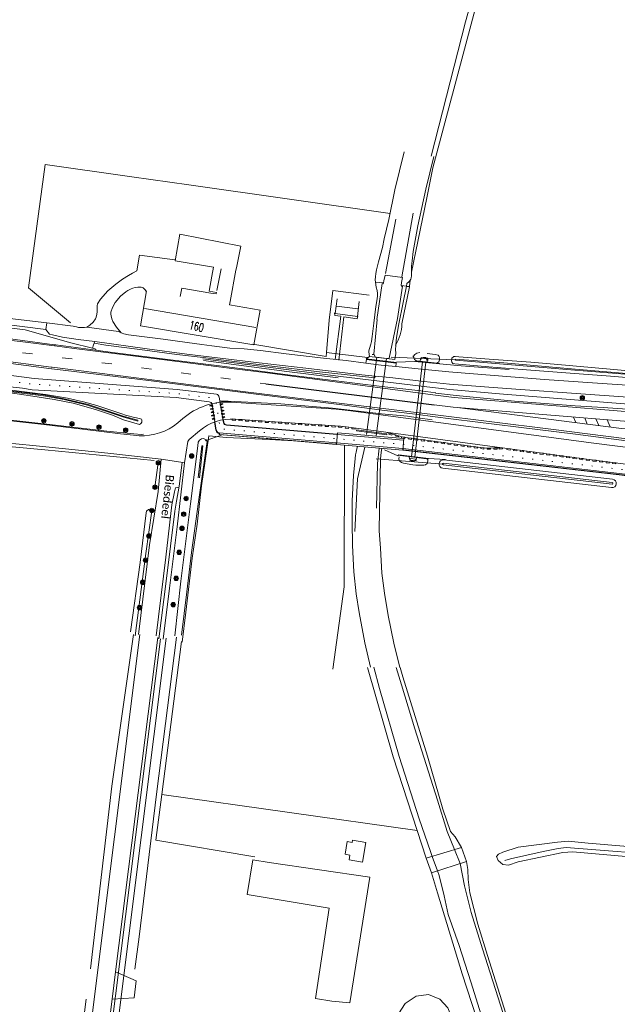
# Model space of a CAD drawing. Extents: x 177628 to 188968, y 384226 to 390673.
# Tile 21 of 256: x 179068 to 179248, y 386569 to 386864. Entities that reach past the tile are written whole.
import ezdxf

# ---------------------------------------------------------------- set-up
doc = ezdxf.new("R2010")
doc.units = 0
doc.linetypes.add('VW-3-9_STREEP', pattern=[12, 3, -9])
doc.linetypes.add('VW-30-270_STREEP', pattern=[3, 0.3, -2.7])
for name, color, linetype, lineweight in [('2901', 253, 'Continuous', 13), ('4502', 253, 'Continuous', 13), ('B-AF-CULT-GD', 253, 'HEKWERK', 13), ('B-AF-FRAST-GD', 253, 'RASTER', 13), ('B-AF-HAAG-GD', 253, 'HAAG', 13), ('B-AF-MUUR-GD', 14, 'Continuous', 13), ('B-AF-RAST-GD', 253, 'HEKWERK', 13), ('B-BP-BOOM-GD', 253, 'Continuous', 13), ('B-GB-BOUW-GD', 14, 'Continuous', 13), ('B-GB-NOKL-GD', 14, 'Continuous', 13), ('B-KW-STUW-GD', 253, 'Continuous', 13), ('B-MK-ASSTRP-GD', 253, 'VW-3-9_STREEP', 13), ('B-MK-STRP-GD', 253, 'Continuous', 13), ('B-TR-SLOO-GD', 253, 'Continuous', 13), ('B-TR-VVDL-GD', 253, 'Continuous', 13), ('B-VH-BNDH-GD', 253, 'Continuous', 13), ('B-VH-FPAD-GD', 8, 'Continuous', 13), ('B-VH-GOOT-GD', 253, 'Continuous', 13), ('B-VH-HALT-GD', 8, 'Continuous', 13), ('B-VH-HFDR-GD', 8, 'Continuous', 13), ('B-VH-ONVH-GD', 253, 'Continuous', 13), ('B-VH-OVRG-GD', 8, 'Continuous', 13), ('B-VH-PARW-GD', 8, 'Continuous', 13), ('B-WE-VW-MARKERING_LANGS_STREEP_30270-G', 253, 'VW-30-270_STREEP', 13), ('B-WT-DUIKER-GD', 253, 'Continuous', 13), ('B-WT-HDUIK-GD', 253, 'Continuous', 13), ('B-WT-WLIJN-GD', 253, 'Continuous', 13), ('B01_T', 14, 'Continuous', 9), ('B04_F', 14, 'Continuous', 9), ('B04_T', 14, 'Continuous', 9), ('B14_F', 14, 'Continuous', 9), ('S04', 253, 'Continuous', 9), ('T03_F', 253, 'Continuous', 9), ('T03_T', 253, 'Continuous', 9), ('T07_F', 253, 'Continuous', 9), ('T09_F', 253, 'Continuous', 9), ('T09_T', 253, 'Continuous', 9), ('V00_F', 8, 'Continuous', 9), ('V00_T', 8, 'Continuous', 9), ('V06_T', 8, 'Continuous', 9), ('W01_F', 253, 'Continuous', 9), ('Z06', 7, 'Continuous', 9)]:
    doc.layers.add(name, color=color, linetype=linetype, lineweight=lineweight)
doc.layers.add('GV-nw-markering', color=8, linetype='Continuous')
doc.layers.add('GV-nw-markering bestaand', color=253, linetype='Continuous')
doc.styles.add('Legend', font='calibri.ttf')
doc.styles.add('ROMANS', font='ROMANS.shx', dxfattribs={"oblique": 45})
doc.linetypes.add('HAAG', pattern='A,4,-1,[5,TOPOCAD.SHX,S=0.35,R=0,X=-0.35,Y=-0.35],-1', length=6)
doc.linetypes.add('HEKWERK', pattern='A,7,-1.5,[1,ProvNB.shx,S=0.75,R=0,X=0,Y=0],-1.5', length=10)
doc.linetypes.add('RASTER', pattern='A,4,-1,[4,TOPOCAD.SHX,S=0.5,R=0,X=-0.5,Y=0],-1', length=6)

# ---------------------------------------------------------------- blocks, each defined once
blk = doc.blocks.new('2901_2901', base_point=(177628.113717, 385871.174588))
at = {"layer": '2901'}
for radius in [0.675, 0.45, 0.225]:
    blk.add_circle((177628.113717, 385871.174588), radius, dxfattribs=at)
blk = doc.blocks.new('*U86')
at = {"layer": 'GV-nw-markering'}
for points in [[(-0.33, 0), (0.17, 0), (-0.08, -0.7), (-0.33, 0)], [(0.67, 0), (1.17, 0), (0.92, -0.7), (0.67, 0)], [(1.67, 0), (2.17, 0), (1.92, -0.7), (1.67, 0)], [(2.67, 0), (3.17, 0), (2.92, -0.7), (2.67, 0)], [(3.67, 0), (4.17, 0), (3.92, -0.7), (3.67, 0)]]:
    blk.add_lwpolyline(points, close=True, dxfattribs=at)
for points in [[(-0.33, 0), (0.17, 0), (-0.08, -0.7)], [(0.67, 0), (1.17, 0), (0.92, -0.7)], [(1.67, 0), (2.17, 0), (1.92, -0.7)], [(2.67, 0), (3.17, 0), (2.92, -0.7)], [(3.67, 0), (4.17, 0), (3.92, -0.7)]]:
    blk.add_solid(points, dxfattribs=at)
blk = doc.blocks.new('*U87')
at = {"layer": 'GV-nw-markering'}
for points in [[(-0.33, 0), (0.17, 0), (-0.08, -0.7), (-0.33, 0)], [(0.67, 0), (1.17, 0), (0.92, -0.7), (0.67, 0)], [(1.67, 0), (2.17, 0), (1.92, -0.7), (1.67, 0)], [(2.67, 0), (3.17, 0), (2.92, -0.7), (2.67, 0)], [(3.67, 0), (4.17, 0), (3.92, -0.7), (3.67, 0)]]:
    blk.add_lwpolyline(points, close=True, dxfattribs=at)
for points in [[(-0.33, 0), (0.17, 0), (-0.08, -0.7)], [(0.67, 0), (1.17, 0), (0.92, -0.7)], [(1.67, 0), (2.17, 0), (1.92, -0.7)], [(2.67, 0), (3.17, 0), (2.92, -0.7)], [(3.67, 0), (4.17, 0), (3.92, -0.7)]]:
    blk.add_solid(points, dxfattribs=at)

msp = doc.modelspace()

# ---------------------------------------------------------------- linework, layer by layer
at = {"layer": 'B-AF-CULT-GD', "flags": 128}
msp.add_lwpolyline([(179118.836, 386814.879), (179179.319, 386806.342)], dxfattribs=at)
at = {"layer": 'B-AF-FRAST-GD', "flags": 128}
for points in [[(179160.181, 386764.588), (179172.494, 386763.088)], [(179181.274, 386761.71), (179186.633, 386761.916), (179200.641, 386760.607), (179215.125, 386759.492)], [(179177.695, 386735.373), (179181.668, 386733.532), (179181.966, 386733.853), (179190.848, 386732.793), (179195.946, 386732.475)]]:
    msp.add_lwpolyline(points, dxfattribs=at)
at = {"layer": 'B-AF-HAAG-GD', "flags": 128}
for points in [[(179083.371, 386773.521), (179070.7, 386784.024), (179075.743, 386820.97), (179101.754, 386817.327), (179118.836, 386814.879)], [(179173.049, 386781.774), (179162.115, 386783.235), (179161.065, 386774.286)], [(179108.432, 386732.152), (179075.645, 386735.366), (179054.879, 386737.233)]]:
    msp.add_lwpolyline(points, dxfattribs=at)
at = {"layer": 'B-AF-HAAG-GD'}
msp.add_lwpolyline([(179057.14, 386752.763), (179056.19, 386745.238), (179076.251, 386743.096), (179094.213, 386740.927), (179102.333, 386740.125), (179104.653, 386740.004), (179105.24, 386740.028)], dxfattribs=at)
at = {"layer": 'B-AF-MUUR-GD', "flags": 128}
for points in [[(179181.297, 386761.588), (179172.138, 386762.702), (179173.124, 386763.415), (179180.74, 386762.449)], [(179187.006, 386762.028), (179194.142, 386761.234), (179194.131, 386761.135), (179186.995, 386761.929)], [(179190.812, 386732.65), (179182.272, 386733.686), (179182.284, 386733.785), (179190.824, 386732.749)]]:
    msp.add_lwpolyline(points, dxfattribs=at)
msp.add_lwpolyline([(179169.308, 386741.315), (179169.273, 386741.015), (179173.783, 386740.429), (179178.33, 386739.849), (179178.346, 386740.138), (179173.805, 386740.744)], close=True, dxfattribs=at)
at = {"layer": 'B-AF-RAST-GD', "flags": 128}
for points in [[(179161.065, 386774.286), (179160.181, 386764.588)], [(179138.149, 386767.104), (179160.113, 386763.408), (179160.181, 386764.588)], [(179164.486, 386757.38), (179123.094, 386762.659)], [(179163.735, 386756.972), (179148.284, 386758.862), (179123.326, 386762.129)], [(179164.486, 386757.38), (179188.708, 386754.515), (179197.318, 386753.496), (179212.141, 386752.219), (179223.411, 386751.247), (179262.28, 386748.147), (179274.46, 386747.175)]]:
    msp.add_lwpolyline(points, dxfattribs=at)
at = {"layer": 'B-AF-RAST-GD'}
for points in [[(179162.07, 386747.91), (179146.469, 386749.137), (179130.696, 386749.922), (179128.232, 386749.995)], [(179162.07, 386747.91), (179176.732, 386746.17), (179184.508, 386745.419), (179187.62, 386744.989), (179191.975, 386744.387)], [(179150.403, 386738.019), (179143.01, 386738.498), (179130.147, 386739.087), (179124.909, 386739.56), (179122.649, 386724.53), (179121.396, 386713.068), (179119.835, 386702.874), (179117.996, 386686.642), (179116.872, 386677.651)], [(179162.128, 386669.46), (179165.513, 386694.189), (179165.682, 386736.723)]]:
    msp.add_lwpolyline(points, dxfattribs=at)
at = {"layer": 'B-GB-BOUW-GD', "flags": 128}
for points in [[(179106.162, 386783.111), (179104.397, 386772.626), (179138.427, 386766.897), (179140.337, 386777.296), (179131.087, 386778.903), (179131.301, 386779.848), (179133.044, 386789.27), (179133.167, 386790.02), (179134.501, 386796.515), (179116.218, 386800.081), (179114.76, 386792.133), (179126.259, 386790.163), (179125.79, 386787.486), (179124.942, 386782.979), (179127.205, 386782.601), (179127.091, 386782.143), (179125.48, 386782.394), (179116.761, 386783.892), (179116.294, 386781.435)], [(179170.067, 386779.91), (179169.491, 386775.415), (179162.816, 386776.265), (179163.383, 386780.727)]]:
    msp.add_lwpolyline(points, dxfattribs=at)
at = {"layer": 'B-GB-NOKL-GD', "flags": 128}
for points in [[(179127.332, 386783.152), (179128.633, 386789.712)], [(179139.02, 386772.063), (179105.547, 386777.796)], [(179163.187, 386778.479), (179169.599, 386777.65)]]:
    msp.add_lwpolyline(points, dxfattribs=at)
at = {"layer": 'B-KW-STUW-GD', "flags": 128}
msp.add_lwpolyline([(179185.091, 386784.439), (179184.223, 386784.535), (179182.626, 386784.712), (179182.799, 386785.598), (179183.083, 386787.049), (179177.873, 386787.835), (179177.486, 386786.05), (179177.367, 386785.497), (179174.977, 386785.716)], dxfattribs=at)
at = {"layer": 'B-MK-ASSTRP-GD', "flags": 128}
msp.add_lwpolyline([(178711.746, 386809.428), (178745.727, 386805.248), (178779.709, 386801.068), (178780.484, 386800.97), (178826.112, 386795.206), (178879.695, 386788.439), (178886.176, 386787.62), (178891.358, 386786.97), (178934.133, 386781.6), (178971.909, 386776.789), (178978.906, 386775.902), (179016.979, 386771.076), (179056.458, 386766.089), (179078.116, 386763.356), (179078.208, 386763.344), (179095.919, 386761.109), (179130.827, 386756.659), (179142.034, 386755.149)], dxfattribs=at)
at = {"layer": 'B-MK-STRP-GD'}
for points in [[(179142.447, 386758.459), (179132.5, 386759.721), (179117.126, 386761.659), (179100.41, 386763.795), (179084.472, 386765.795), (179078.611, 386766.539), (179078.52, 386766.551), (179071.461, 386767.447), (179057.496, 386769.206), (179042.003, 386771.162), (179022.078, 386773.699), (179003.794, 386776.029), (178988.947, 386777.926), (178979.325, 386779.153), (178976.232, 386779.547), (178956.421, 386782.067), (178940.031, 386784.12)], [(178939.53, 386777.705), (178960.615, 386775.039), (178978.503, 386772.757), (178986.622, 386771.721), (179004.65, 386769.44), (179020.74, 386767.395), (179041.342, 386764.791), (179060.67, 386762.334), (179077.569, 386760.176), (179077.712, 386760.158), (179077.804, 386760.146), (179097.558, 386757.658), (179116.518, 386755.263), (179134.271, 386753.01), (179141.651, 386752.077)], [(179142.447, 386758.459), (179192.919, 386751.725)], [(179141.651, 386752.077), (179192.183, 386745.972)], [(179349.777, 386732.892), (179279.11, 386741.546), (179198.246, 386748.138), (179192.551, 386748.848)], [(179349.727, 386732.485), (179279.002, 386741.146), (179248.85, 386741.787), (179199.483, 386748.037)], [(179234.404, 386745.19), (179235.103, 386743.527)], [(179237.774, 386744.915), (179238.539, 386743.092)], [(179241.143, 386744.641), (179241.976, 386742.657)], [(179244.512, 386744.366), (179245.413, 386742.222)]]:
    msp.add_lwpolyline(points, dxfattribs=at)
for points in [[(179358.352, 386755.173, -0.0752367), (179358.408, 386752.667), (179357.838, 386748.232, -0.3897442), (179345.027, 386737.444), (179331.747, 386738.021), (179279.404, 386744.431), (179198.544, 386751.023), (179192.919, 386751.725)], [(179332.882, 386710.179, 0.4004176), (179349.833, 386708.066, 0.660368), (179345.039, 386726.964), (179277.96, 386735.178), (179227.568, 386741.558), (179192.183, 386745.972)]]:
    msp.add_lwpolyline(points, format="xyb", dxfattribs=at)
at = {"layer": 'B-TR-SLOO-GD', "flags": 128}
for points in [[(179183.568, 386824.864), (179180.758, 386813.375), (179178.942, 386804.497), (179177.589, 386798.712), (179177.008, 386796.138)], [(179186.244, 386794.949), (179187.638, 386802.602), (179190.058, 386813.642), (179192.494, 386823.425)], [(179174.977, 386785.716), (179174.888, 386786.4), (179174.96, 386787.259), (179175.039, 386788.314), (179175.2, 386789.42), (179175.88, 386791.763), (179177.008, 386796.138)], [(179186.244, 386794.949), (179185.931, 386792.115), (179185.775, 386790.465), (179185.736, 386789.423), (179185.746, 386788.094), (179185.739, 386787.632), (179185.668, 386787), (179185.519, 386786.595), (179185.174, 386785.992), (179184.992, 386785.796), (179184.34, 386785.334), (179184.223, 386784.535)], [(179198.933, 386762.256), (179198.995, 386762.548), (179213.486, 386761.428), (179234.876, 386759.575), (179257.391, 386757.708), (179282.543, 386755.399), (179302.948, 386753.156), (179308.985, 386752.536), (179313.436, 386752.223), (179317.797, 386752.929), (179322.269, 386754.832), (179326.204, 386757.573), (179330.881, 386761.404), (179336.732, 386766.484), (179340.94, 386768.952), (179345.785, 386770.474), (179355.932, 386771.885), (179361.781, 386772.678), (179362.532, 386773.04), (179363.197, 386774.013), (179365.659, 386791.486), (179365.898, 386791.427)], [(179198.933, 386762.256), (179213.41, 386761.118), (179234.817, 386759.303), (179257.379, 386757.476), (179282.396, 386755.217), (179302.977, 386752.881), (179308.888, 386752.23), (179313.465, 386751.985), (179317.76, 386752.716), (179322.411, 386754.551), (179326.368, 386757.322), (179331.054, 386761.19), (179336.853, 386766.238), (179340.95, 386768.762), (179345.803, 386770.156), (179355.965, 386771.619), (179361.763, 386772.364), (179362.836, 386772.897), (179363.443, 386773.894), (179365.898, 386791.427)], [(179174.977, 386785.716), (179175.155, 386784.204), (179175.404, 386783.23), (179175.527, 386782.305), (179175.506, 386781.548), (179175.436, 386780.647), (179175.087, 386778.415), (179174.486, 386773.349), (179173.926, 386769.337), (179173.792, 386767.925), (179173.593, 386767.048), (179173.139, 386765.778), (179172.967, 386765.125), (179172.937, 386764.768), (179173.124, 386763.415)], [(179174.971, 386763.181), (179174.44, 386764.127), (179175.403, 386774.467), (179175.321, 386774.48), (179176.988, 386785.245), (179177.475, 386785.184)], [(179182.638, 386784.506), (179183.042, 386784.457), (179181.506, 386774.744), (179179.044, 386762.889), (179178.414, 386762.744)], [(179184.223, 386784.535), (179183.252, 386779.587)], [(179183.252, 386779.587), (179181.967, 386773.197), (179181.254, 386769.122), (179181.044, 386766.807), (179181.001, 386765.363), (179181.054, 386764.522), (179181.018, 386764.091), (179180.982, 386763.814), (179180.74, 386762.449)], [(179190.438, 386764.32), (179192.898, 386764.026), (179193.8, 386763.761), (179194.051, 386763.406), (179194.213, 386762.969), (179194.202, 386762.444), (179194.028, 386761.993), (179193.921, 386761.825), (179193.696, 386761.535), (179193.418, 386761.341), (179187.297, 386762.048), (179186.701, 386762.522), (179186.464, 386762.957), (179186.39, 386763.316), (179186.443, 386763.522), (179186.573, 386763.763), (179186.742, 386763.97), (179187.045, 386764.221), (179187.39, 386764.399), (179188.244, 386764.579)], [(179188.547, 386762.394), (179188.627, 386763.113), (179190.708, 386762.892), (179190.621, 386762.165)], [(179219.039, 386759.506), (179208.959, 386760.267), (179198.762, 386761.132), (179198.156, 386761.293), (179197.894, 386761.701), (179197.809, 386762.153), (179197.842, 386762.839), (179197.961, 386763.003), (179198.278, 386763.224), (179198.717, 386763.33), (179209.096, 386762.625), (179221.592, 386761.65), (179228.605, 386761.12)], [(179259.974, 386756.254), (179245.529, 386757.424), (179233.456, 386758.414), (179219.039, 386759.506)], [(179228.605, 386761.12), (179253.205, 386758.86)], [(179056.582, 386754.027), (179075.235, 386751.837), (179081.459, 386750.629), (179088.62, 386748.936), (179099.155, 386745.46), (179103.531, 386744.287), (179103.533, 386743.919), (179099.041, 386745.242), (179088.444, 386748.75), (179081.438, 386750.502), (179075.224, 386751.606), (179056.519, 386753.879)], [(179063.926, 386752.655), (179072.011, 386751.486), (179078.446, 386750.462), (179084.169, 386749.387), (179090.853, 386747.486), (179095.915, 386745.721), (179099.306, 386744.372), (179104.043, 386742.955), (179104.381, 386743.165), (179104.559, 386743.37), (179104.716, 386743.696), (179104.774, 386744.052), (179104.763, 386744.323), (179104.647, 386744.594), (179104.386, 386744.713), (179103.938, 386744.813), (179103.196, 386744.981), (179102.175, 386745.192), (179100.665, 386745.536), (179100.133, 386745.683), (179098.447, 386746.277), (179091.293, 386748.673), (179087.263, 386749.81), (179082.391, 386750.895), (179075.855, 386752.012), (179063.995, 386753.429)], [(179114.637, 386679.539), (179116.526, 386695.905), (179119.418, 386719.181), (179121.536, 386736.542), (179121.73, 386737.61), (179122.07, 386738.228), (179122.68, 386738.663), (179123.255, 386738.736), (179123.714, 386738.606), (179124.055, 386738.356), (179124.397, 386737.896), (179121.775, 386719.786), (179119.685, 386704.551), (179118.274, 386692.684), (179116.723, 386679.704)], [(179122.037, 386726.975), (179123.098, 386736.57), (179122.775, 386736.6), (179121.651, 386727)], [(179182.073, 386733.267), (179181.974, 386732.702), (179182.075, 386732.139), (179182.333, 386731.808), (179182.772, 386731.538), (179183.327, 386731.347), (179186.119, 386730.877), (179187.095, 386730.795), (179188.073, 386730.732), (179188.811, 386730.731), (179189.454, 386730.77), (179189.965, 386730.877), (179190.468, 386731.272), (179190.708, 386731.981), (179190.643, 386732.457), (179190.272, 386732.693), (179182.595, 386733.637)], [(179187.232, 386732.007), (179185.264, 386732.224), (179185.313, 386732.796), (179187.294, 386732.568)], [(179195.434, 386732.326), (179246.157, 386726.519)], [(179195.149, 386729.842), (179245.873, 386724.036)], [(179195.263, 386730.836), (179245.987, 386725.029)], [(179195.32, 386731.333), (179246.044, 386725.526)], [(179101.403, 386680.754), (179104.259, 386701.546), (179106.051, 386716.395), (179106.21, 386716.981), (179106.719, 386717.493), (179107.131, 386717.568), (179107.473, 386717.419), (179107.727, 386717.079), (179106.013, 386704.257), (179102.754, 386679.474)]]:
    msp.add_lwpolyline(points, dxfattribs=at)
at = {"layer": 'B-TR-SLOO-GD'}
for points in [[(179169.555, 386736.395), (179169.38, 386735.637), (179169.154, 386734.639), (179168.971, 386733.812), (179168.8, 386732.804), (179168.347, 386727.69), (179167.899, 386719.999), (179167.887, 386713.741), (179168.05, 386706.596), (179168.407, 386698.69), (179169.164, 386692.088), (179170.033, 386686.549), (179171.723, 386677.439), (179173.435, 386670.1)], [(179168.785, 386710.884), (179169.554, 386726.627), (179171.778, 386736.206)], [(179175.2, 386717.862), (179175.578, 386731.278), (179176.059, 386735.843)], [(179182.253, 386669.987), (179180.429, 386677.338), (179178.761, 386685.586), (179177.691, 386692.301), (179176.857, 386698.29), (179176.445, 386705.863), (179176.091, 386711.002), (179176.187, 386717.177), (179176.302, 386727.047), (179176.417, 386732.594), (179176.605, 386734.68), (179176.858, 386735.776)]]:
    msp.add_lwpolyline(points, dxfattribs=at)
for centre, radius, start, end in [((179195.291, 386731.084), 1.25, 83.46935, 263.46935), ((179195.291, 386731.084), 0.25, 83.46935, 263.46935), ((179246.015, 386725.277), 1.25, 263.46935, 83.46935), ((179246.015, 386725.277), 0.25, 263.46935, 83.46935)]:
    msp.add_arc(centre, radius, start, end, dxfattribs=at)
at = {"layer": 'B-TR-VVDL-GD', "flags": 128}
for points in [[(179190.485, 386761.77), (179190.37, 386762.597), (179189.947, 386763.028), (179189.306, 386763.103), (179188.743, 386762.861), (179188.447, 386762.446), (179188.374, 386762.051)], [(179185.007, 386733.261), (179185.272, 386732.392), (179185.757, 386732.058), (179186.651, 386732.039), (179187.121, 386732.412), (179187.307, 386732.941)]]:
    msp.add_lwpolyline(points, dxfattribs=at)
at = {"layer": 'B-VH-BNDH-GD', "flags": 128}
for points in [[(179127.17, 386752.038, -0.3322048), (179128.032, 386751.208), (179129.287, 386743.577, 0.343422), (179130.189, 386742.743)], [(179126.63, 386743.713), (179127.038, 386741.234, 0.343422), (179128.03, 386740.317)], [(179163.48, 386740.021), (179130.198, 386742.843, -0.343422), (179129.386, 386743.593), (179129.254, 386744.398)]]:
    msp.add_lwpolyline(points, format="xyb", dxfattribs=at)
for points in [[(179131.889, 386744.624), (179132.887, 386744.557), (179132.864, 386744.213), (179131.866, 386744.28), (179131.889, 386744.624)], [(179133.885, 386744.49), (179134.883, 386744.424), (179134.86, 386744.079), (179133.862, 386744.146), (179133.885, 386744.49)], [(179135.88, 386744.357), (179136.878, 386744.29), (179136.855, 386743.946), (179135.857, 386744.013), (179135.88, 386744.357)], [(179137.876, 386744.223), (179138.874, 386744.157), (179138.851, 386743.812), (179137.853, 386743.879), (179137.876, 386744.223)], [(179139.872, 386744.09), (179140.869, 386744.023), (179140.846, 386743.679), (179139.849, 386743.746), (179139.872, 386744.09)], [(179141.867, 386743.956), (179142.865, 386743.89), (179142.842, 386743.545), (179141.844, 386743.612), (179141.867, 386743.956)], [(179143.863, 386743.823), (179144.86, 386743.756), (179144.837, 386743.412), (179143.84, 386743.479), (179143.863, 386743.823)], [(179145.858, 386743.689), (179146.856, 386743.623), (179146.833, 386743.278), (179145.835, 386743.345), (179145.858, 386743.689)], [(179163.471, 386739.921), (179130.189, 386742.743)], [(179147.854, 386743.556), (179148.851, 386743.489), (179148.828, 386743.145), (179147.831, 386743.212), (179147.854, 386743.556)], [(179149.849, 386743.422), (179150.847, 386743.356), (179150.824, 386743.011), (179149.826, 386743.078), (179149.849, 386743.422)], [(179151.845, 386743.289), (179152.843, 386743.222), (179152.82, 386742.878), (179151.822, 386742.945), (179151.845, 386743.289)], [(179153.84, 386743.155), (179154.838, 386743.089), (179154.815, 386742.744), (179153.817, 386742.811), (179153.84, 386743.155)], [(179155.836, 386743.022), (179156.834, 386742.955), (179156.811, 386742.611), (179155.813, 386742.678), (179155.836, 386743.022)], [(179157.831, 386742.888), (179158.829, 386742.822), (179158.806, 386742.477), (179157.808, 386742.544), (179157.831, 386742.888)], [(179159.827, 386742.755), (179160.825, 386742.688), (179160.802, 386742.344), (179159.804, 386742.411), (179159.827, 386742.755)], [(179161.822, 386742.621), (179162.82, 386742.555), (179162.797, 386742.21), (179161.799, 386742.277), (179161.822, 386742.621)], [(179163.904, 386742.46), (179164.9, 386742.372), (179164.87, 386742.028), (179163.874, 386742.116), (179163.904, 386742.46)], [(179165.902, 386742.253), (179166.894, 386742.12), (179166.848, 386741.778), (179165.857, 386741.911), (179165.902, 386742.253)], [(179167.885, 386741.988), (179168.876, 386741.856), (179168.83, 386741.514), (179167.839, 386741.646), (179167.885, 386741.988)], [(179127.996, 386739.918), (179128.03, 386740.317)], [(179127.996, 386739.918), (179163.218, 386736.932)], [(179128.104, 386740.009), (179128.138, 386740.408)], [(179128.104, 386740.009), (179163.127, 386737.04)], [(179183.4, 386738.233), (179163.471, 386739.921)], [(179183.262, 386739.179), (179178.406, 386740.584)], [(179179.02, 386740.406), (179179.98, 386740.129), (179179.884, 386739.797), (179178.924, 386740.075), (179179.02, 386740.406)], [(179180.941, 386739.851), (179181.902, 386739.573), (179181.806, 386739.241), (179180.845, 386739.519), (179180.941, 386739.851)], [(179182.791, 386739.242), (179183.783, 386739.11), (179183.737, 386738.768), (179182.746, 386738.9), (179182.791, 386739.242)], [(179208.043, 386735.872), (179183.262, 386739.179)], [(179184.774, 386738.978), (179185.765, 386738.845), (179185.719, 386738.503), (179184.728, 386738.636), (179184.774, 386738.978)], [(179186.756, 386738.713), (179187.748, 386738.581), (179187.702, 386738.239), (179186.711, 386738.371), (179186.756, 386738.713)], [(179188.739, 386738.448), (179189.73, 386738.316), (179189.684, 386737.974), (179188.693, 386738.106), (179188.739, 386738.448)], [(179190.721, 386738.184), (179191.712, 386738.052), (179191.667, 386737.71), (179190.676, 386737.842), (179190.721, 386738.184)], [(179192.704, 386737.919), (179193.695, 386737.787), (179193.649, 386737.445), (179192.658, 386737.577), (179192.704, 386737.919)], [(179163.127, 386737.04), (179163.161, 386737.439)], [(179163.218, 386736.932), (179163.26, 386737.43)], [(179183.203, 386735.739), (179183.146, 386735.242)], [(179314.209, 386719.401), (179268.194, 386725.252), (179248.127, 386727.804), (179183.146, 386735.242)], [(179183.303, 386735.728), (179183.257, 386735.33)], [(179183.257, 386735.33), (179248.139, 386727.903), (179268.306, 386725.339)], [(179194.686, 386737.655), (179195.677, 386737.522), (179195.632, 386737.181), (179194.64, 386737.313), (179194.686, 386737.655)], [(179196.668, 386737.39), (179197.66, 386737.258), (179197.614, 386736.916), (179196.623, 386737.048), (179196.668, 386737.39)], [(179198.651, 386737.126), (179199.642, 386736.993), (179199.596, 386736.651), (179198.605, 386736.784), (179198.651, 386737.126)], [(179200.633, 386736.861), (179201.624, 386736.729), (179201.579, 386736.387), (179200.588, 386736.519), (179200.633, 386736.861)], [(179202.616, 386736.597), (179203.607, 386736.464), (179203.561, 386736.122), (179202.57, 386736.255), (179202.616, 386736.597)], [(179204.598, 386736.332), (179205.589, 386736.2), (179205.544, 386735.858), (179204.552, 386735.99), (179204.598, 386736.332)], [(179206.581, 386736.067), (179207.572, 386735.935), (179207.526, 386735.593), (179206.535, 386735.725), (179206.581, 386736.067)], [(179208.043, 386735.872), (179213.098, 386735.954)], [(179208.499, 386735.88), (179209.498, 386735.896), (179209.504, 386735.551), (179208.504, 386735.535), (179208.499, 386735.88)], [(179210.498, 386735.912), (179211.498, 386735.928), (179211.504, 386735.583), (179210.504, 386735.567), (179210.498, 386735.912)], [(179212.098, 386735.938), (179213.098, 386735.954), (179213.104, 386735.609), (179212.104, 386735.593), (179212.098, 386735.938)], [(179214.482, 386735.77), (179215.473, 386735.637), (179215.427, 386735.295), (179214.436, 386735.428), (179214.482, 386735.77)], [(179216.464, 386735.505), (179217.455, 386735.373), (179217.41, 386735.031), (179216.418, 386735.163), (179216.464, 386735.505)], [(179218.447, 386735.24), (179219.438, 386735.108), (179219.392, 386734.766), (179218.401, 386734.898), (179218.447, 386735.24)], [(179220.429, 386734.975), (179221.42, 386734.843), (179221.374, 386734.501), (179220.383, 386734.633), (179220.429, 386734.975)], [(179222.411, 386734.71), (179223.403, 386734.578), (179223.357, 386734.236), (179222.366, 386734.369), (179222.411, 386734.71)], [(179224.394, 386734.446), (179225.385, 386734.313), (179225.339, 386733.971), (179224.348, 386734.104), (179224.394, 386734.446)], [(179226.376, 386734.181), (179227.367, 386734.048), (179227.322, 386733.706), (179226.33, 386733.839), (179226.376, 386734.181)], [(179228.358, 386733.916), (179229.35, 386733.784), (179229.304, 386733.442), (179228.313, 386733.574), (179228.358, 386733.916)], [(179230.341, 386733.651), (179231.332, 386733.519), (179231.286, 386733.177), (179230.295, 386733.309), (179230.341, 386733.651)], [(179232.323, 386733.386), (179233.314, 386733.254), (179233.269, 386732.912), (179232.278, 386733.044), (179232.323, 386733.386)], [(179234.306, 386733.122), (179235.297, 386732.989), (179235.251, 386732.647), (179234.26, 386732.78), (179234.306, 386733.122)], [(179236.288, 386732.857), (179237.279, 386732.724), (179237.234, 386732.382), (179236.242, 386732.515), (179236.288, 386732.857)], [(179238.27, 386732.592), (179239.262, 386732.46), (179239.216, 386732.118), (179238.225, 386732.25), (179238.27, 386732.592)], [(179240.252, 386732.333), (179241.244, 386732.207), (179241.201, 386731.865), (179240.209, 386731.991), (179240.252, 386732.333)], [(179242.236, 386732.081), (179243.228, 386731.955), (179243.185, 386731.612), (179242.193, 386731.739), (179242.236, 386732.081)], [(179244.22, 386731.829), (179245.212, 386731.702), (179245.169, 386731.36), (179244.177, 386731.486), (179244.22, 386731.829)], [(179246.204, 386731.576), (179247.196, 386731.45), (179247.153, 386731.108), (179246.161, 386731.234), (179246.204, 386731.576)]]:
    msp.add_lwpolyline(points, dxfattribs=at)
msp.add_lwpolyline([(179183.442, 386738.73), (179183.146, 386735.243), (179163.218, 386736.932), (179163.514, 386740.42)], close=True, dxfattribs=at)
at = {"layer": 'B-VH-FPAD-GD', "flags": 128}
msp.add_lwpolyline([(178935.489, 386789.122), (178973.79, 386784.327), (178979.887, 386783.562), (178994.968, 386781.67), (179018.258, 386778.741), (179041.433, 386775.853), (179051.412, 386774.578), (179055.32, 386774.079), (179075.889, 386771.462), (179076.22, 386773.442), (179065.094, 386774.786), (179062.899, 386775.051), (179043.576, 386777.499), (179025.142, 386779.824), (178996.101, 386783.487), (178980.135, 386785.497), (178964.979, 386787.404), (178937.863, 386790.805)], dxfattribs=at)
at = {"layer": 'B-VH-FPAD-GD'}
for points in [[(178936.652, 386773.807), (178963.66, 386770.432), (178977.977, 386768.643), (178988.126, 386767.375), (179013.04, 386764.19), (179035.575, 386761.394), (179059.389, 386758.449), (179072.416, 386756.788)], [(179071.848, 386753.41), (179068.89, 386753.826), (179063.356, 386754.462), (179055.677, 386755.332), (179044.275, 386756.784), (179032.637, 386758.207), (179018.562, 386760.063), (179001.855, 386762.157), (178986.076, 386764.173), (178977.542, 386765.252), (178972.093, 386765.94), (178935.782, 386770.432)], [(179115.395, 386753.516), (179072.416, 386756.788)], [(179071.848, 386753.41), (179115.084, 386751.035)], [(179115.395, 386753.516), (179127.17, 386752.038)]]:
    msp.add_lwpolyline(points, dxfattribs=at)
msp.add_lwpolyline([(179115.084, 386751.035), (179125.006, 386749.79, -0.3322048), (179125.868, 386748.96), (179127.136, 386741.25, 0.343422), (179128.039, 386740.416), (179163.26, 386737.43), (179183.189, 386735.741), (179248.187, 386728.3), (179313.283, 386720.023), (179314.47, 386719.872)], format="xyb", dxfattribs=at)
at = {"layer": 'B-VH-GOOT-GD', "flags": 128}
msp.add_lwpolyline([(179174.836, 386757.497), (179170.82, 386757.923), (179154.039, 386759.863), (179140.041, 386761.475), (179128.317, 386762.867), (179118.314, 386764.107), (179106.352, 386765.679), (179090.6, 386767.839)], dxfattribs=at)
at = {"layer": 'B-VH-HALT-GD', "flags": 128}
msp.add_lwpolyline([(179023.094, 386773.866), (179038.11, 386773.722), (179051.317, 386773.668), (179069.684, 386771.349), (179083.426, 386767.507), (179089.943, 386765.849), (179090.97, 386765.588), (179090.963, 386765.274)], dxfattribs=at)
at = {"layer": 'B-VH-HFDR-GD'}
for points in [[(179193.02, 386752.517), (179190.043, 386752.87), (179188.54, 386753.043), (179177.762, 386754.281), (179171.162, 386755.039), (179149.406, 386757.797), (179128.886, 386760.462), (179112.571, 386762.5), (179095.969, 386764.618), (179090.963, 386765.274), (179078.956, 386766.846), (179078.655, 386766.886), (179078.563, 386766.898), (179057.014, 386769.758), (179034.619, 386772.458), (179023.094, 386773.866), (179018.162, 386774.468), (178994.635, 386777.461), (178979.357, 386779.403), (178969.239, 386780.689), (178941.348, 386784.26)], [(178940.512, 386777.196), (178966.268, 386773.951), (178978.458, 386772.4), (178991.362, 386770.757), (179016.303, 386767.524), (179038.458, 386764.661), (179061.547, 386761.768), (179070.046, 386760.68), (179077.655, 386759.705), (179077.747, 386759.694), (179081.951, 386759.155), (179106.776, 386756.14), (179141.496, 386751.766), (179165.634, 386748.72), (179176.884, 386747.297), (179187.727, 386745.925), (179192.106, 386745.372)], [(179192.997, 386752.341), (179199.171, 386751.626), (179216.666, 386749.922), (179234.873, 386748.56), (179243.283, 386748.063), (179253.469, 386747.367), (179265.692, 386746.265), (179275.836, 386745.265), (179276.002, 386745.379), (179279.277, 386745.016), (179279.471, 386744.802), (179296.129, 386743.008), (179307.459, 386741.729), (179328.366, 386739.017), (179340.484, 386738.017)], [(179345.329, 386726.261), (179343.636, 386726.477), (179343.495, 386726.503), (179327.805, 386728.502), (179307.304, 386731.085), (179286.863, 386733.65), (179277.714, 386734.715), (179274.493, 386735.106), (179254.133, 386737.604), (179235.011, 386740.015), (179217.851, 386742.18), (179198.4, 386744.515), (179192.1, 386745.321)]]:
    msp.add_lwpolyline(points, dxfattribs=at)
at = {"layer": 'B-VH-HFDR-GD', "flags": 128}
msp.add_lwpolyline([(179109.699, 386731.442), (179108.717, 386724.128)], dxfattribs=at)
at = {"layer": 'B-VH-ONVH-GD', "flags": 128}
for points in [[(179103.773, 386679.928), (179107.099, 386706.866), (179109.664, 386722.896), (179110.549, 386732.57)], [(179109.028, 386679.493), (179111.948, 386703.165), (179113.77, 386718.88), (179114.603, 386722.756), (179114.896, 386723.973), (179115.872, 386724.177)]]:
    msp.add_lwpolyline(points, dxfattribs=at)
at = {"layer": 'B-VH-OVRG-GD', "flags": 128}
for points in [[(179088.273, 386772.169), (179089.186, 386772.798), (179090.109, 386773.654), (179090.818, 386774.696), (179091.059, 386775.193), (179091.283, 386776.113), (179091.341, 386776.832), (179091.337, 386777.988), (179091.334, 386778.548), (179091.496, 386779.145), (179092.398, 386780.59), (179094.587, 386783.052), (179096.977, 386785.113), (179098.929, 386786.634), (179100.71, 386787.733), (179101.977, 386788.36), (179103.217, 386789.092), (179104.105, 386793.818), (179114.703, 386792.352)], [(179098.535, 386770.51), (179097.13, 386772.172), (179096.048, 386773.841), (179095.751, 386774.715), (179095.529, 386775.57), (179095.471, 386776.055), (179095.502, 386776.692), (179095.954, 386778.101), (179096.804, 386779.587), (179098.362, 386781.498), (179099.969, 386782.83), (179100.556, 386783.157), (179101.575, 386783.706), (179102.111, 386783.913), (179102.81, 386784.099), (179103.524, 386784.222), (179104.079, 386784.235), (179104.596, 386784.161), (179105.127, 386783.975), (179105.603, 386783.558), (179106.169, 386782.918)], [(179162.676, 386776.502), (179162.754, 386775.661), (179164.517, 386775.455), (179162.858, 386762.458)], [(179163.883, 386762.321), (179165.444, 386775.32), (179169.428, 386774.728), (179169.681, 386775.607)], [(179089.943, 386765.849), (179090.282, 386766.844), (179090.465, 386767.381)], [(179172.086, 386761.387), (179172.213, 386762.515), (179181.127, 386761.404), (179181.031, 386760.367)], [(179109.906, 386678.638), (179112.105, 386695.941), (179114.666, 386716.963), (179115.148, 386719.944), (179116, 386724.474), (179116.864, 386731.547)], [(179117.596, 386731.409), (179115.421, 386712.225), (179113.067, 386693.856), (179111.193, 386678.551)]]:
    msp.add_lwpolyline(points, dxfattribs=at)
at = {"layer": 'B-VH-OVRG-GD'}
for points in [[(179104.185, 386739.608), (179098.405, 386740.132), (179086.987, 386741.524), (179075.316, 386742.923), (179062.726, 386744.378), (179053.358, 386745.491), (179041.327, 386747.102), (179029.477, 386748.487), (179018.413, 386749.758), (179003.2, 386751.521), (178990.796, 386753.037), (178976.959, 386754.582), (178974.742, 386736.983), (178972.53, 386718.427), (178970.684, 386704.152), (178969.34, 386692.783)], [(179118.612, 386737.903), (179118.955, 386738.48), (179122.088, 386741.103)], [(179021.443, 386691.132), (179024.417, 386722.758), (179015.076, 386723.843), (179015.357, 386731.436), (179018.736, 386731.412), (179018.926, 386734.014), (179029.635, 386733.695), (179036.27, 386737.033), (179036.551, 386740.081), (179055.471, 386738.296), (179072.061, 386736.633), (179094.543, 386734.37), (179110.549, 386732.57), (179116.499, 386731.616), (179117.596, 386731.409), (179118.612, 386737.903)]]:
    msp.add_lwpolyline(points, dxfattribs=at)
for points in [[(179315.408, 386727.817), (179240.492, 386737.343), (179166.758, 386747.183, 0.0164678), (179163.154, 386747.543), (179131.608, 386749.654, 0.1989263), (179117.105, 386744.752), (179115.575, 386743.414, -0.1761277), (179103.973, 386739.524)], [(179313.661, 386722.999), (179239.846, 386732.385), (179166.097, 386742.227, 0.0164678), (179162.82, 386742.555), (179132.718, 386744.568, 0.1933166), (179122.088, 386741.103)]]:
    msp.add_lwpolyline(points, format="xyb", dxfattribs=at)
at = {"layer": 'B-VH-PARW-GD', "flags": 128}
for points in [[(179076.22, 386773.442), (179084.131, 386772.483), (179085.099, 386772.311), (179085.742, 386772.124), (179086.17, 386772.039), (179086.709, 386772.041), (179087.227, 386772.075), (179087.594, 386772.107), (179088.273, 386772.169), (179097.745, 386770.918), (179098.311, 386770.618), (179098.535, 386770.51), (179098.857, 386770.356), (179099.321, 386770.195), (179100.756, 386769.899), (179111.135, 386768.625), (179118.353, 386767.56), (179122.811, 386766.962), (179125.76, 386766.54), (179131.234, 386765.893), (179135.46, 386765.65), (179140.449, 386765.188), (179148.155, 386764.217), (179159.372, 386762.84), (179166.149, 386762.135), (179172.086, 386761.387), (179176.662, 386760.81), (179181.031, 386760.367), (179187.785, 386759.682), (179196.923, 386758.743), (179210.589, 386757.692), (179216.863, 386757.203)], [(179090.6, 386767.839), (179085.688, 386768.46), (179080.967, 386769.143), (179077.98, 386769.926), (179077.074, 386770.09), (179075.889, 386771.462)], [(179090.465, 386767.381), (179090.6, 386767.839)], [(179174.836, 386757.497), (179174.714, 386756.982), (179158.099, 386758.8), (179143.032, 386760.561), (179130.154, 386762.176), (179123.161, 386763.032), (179115.321, 386763.992), (179104.137, 386765.494), (179093.942, 386766.822), (179090.465, 386767.381)], [(179218.474, 386753.45), (179208.994, 386754.16), (179197.215, 386755.043), (179189.565, 386755.855), (179179.297, 386757.024), (179174.836, 386757.497)], [(179216.863, 386757.203), (179225.739, 386756.506), (179240.15, 386755.455), (179253.394, 386754.562)]]:
    msp.add_lwpolyline(points, dxfattribs=at)
at = {"layer": 'B-VH-PARW-GD'}
msp.add_lwpolyline([(179218.474, 386753.45), (179235.178, 386752.278), (179250.685, 386751.177), (179266.375, 386749.89), (179274.801, 386749.206), (179280.576, 386748.765), (179300.901, 386746.322), (179309.55, 386745.313), (179311.729, 386745.079), (179313.869, 386745.015), (179316.073, 386745.036), (179318.577, 386745.351), (179320.297, 386745.674), (179322.214, 386746.193), (179324.521, 386746.973), (179327.521, 386748.355), (179331.293, 386750.448), (179335.354, 386753.169), (179339.035, 386756.071), (179342.183, 386758.292), (179344.684, 386759.838), (179345.999, 386760.539)], dxfattribs=at)
at = {"layer": 'B-WE-VW-MARKERING_LANGS_STREEP_30270-G', "flags": 128}
msp.add_lwpolyline([(178934.018, 386772.412), (178951.51, 386770.177), (178974.951, 386767.226), (178977.751, 386766.878), (178989.613, 386765.4), (179004.245, 386763.542), (179018.803, 386761.71), (179033.411, 386759.892), (179050.826, 386757.723), (179065.42, 386755.889), (179071.253, 386755.158), (179115.24, 386752.276), (179125.162, 386751.03, -0.3322048), (179127.102, 386749.163), (179128.338, 386741.645), (179163.366, 386738.676), (179183.313, 386736.985), (179248.337, 386729.541), (179313.44, 386721.263, -0.1921302), (179316.195, 386719.736), (179329.478, 386703.479, 0.1831409), (179343.137, 386695.595), (179377.624, 386689.985, 0.4246049), (179378.201, 386690.416), (179378.427, 386692.202), (179383.506, 386732.339), (179386.657, 386757.234)], format="xyb", dxfattribs=at)
at = {"layer": 'B-WT-DUIKER-GD', "flags": 128}
for points in [[(179172.232, 386739.999), (179175.332, 386763.135), (179178.224, 386762.768), (179175.178, 386739.607)], [(179186.243, 386737.541), (179185.754, 386733.264), (179186.759, 386733.142), (179187.248, 386737.419)]]:
    msp.add_lwpolyline(points, dxfattribs=at)
at = {"layer": 'B-WT-DUIKER-GD'}
for points in [[(179189.03, 386761.803), (179186.243, 386737.541)], [(179187.248, 386737.419), (179190.022, 386761.693)]]:
    msp.add_lwpolyline(points, dxfattribs=at)
at = {"layer": 'B-WT-HDUIK-GD', "flags": 128}
for points in [[(179174.325, 386763.964), (179173.915, 386764.023)], [(179198.795, 386762.363), (179179.621, 386763.196)], [(179175.096, 386732.621), (179195.385, 386731.007)]]:
    msp.add_lwpolyline(points, dxfattribs=at)
at = {"layer": 'B-WT-HDUIK-GD'}
msp.add_lwpolyline([(179128.916, 386739.84), (179123.812, 386738.082)], dxfattribs=at)
at = {"layer": 'B-WT-WLIJN-GD', "flags": 128}
for points in [[(179182.862, 386787.283), (179186.256, 386806.368)], [(179177.944, 386788.275), (179181.095, 386804.585)]]:
    msp.add_lwpolyline(points, dxfattribs=at)
at = {"layer": 'B01_T', "linetype": 'Continuous'}
for points in [[(179143.051, 386611.509), (179138.111, 386612.302), (179136.431, 386601.831), (179161.05, 386597.72), (179156.881, 386570.638), (179161.814, 386569.822)], [(179161.814, 386569.822), (179167.233, 386569.287), (179173.245, 386607.062), (179143.051, 386611.509)]]:
    msp.add_lwpolyline(points, dxfattribs=at)
at = {"layer": 'B04_F', "linetype": 'Continuous'}
for points in [[(179185.201, 386784.5), (179185.353, 386786.304)], [(179190.206, 386612.761), (179200.727, 386616.009)], [(179200.727, 386616.009), (179202.232, 386611.799)], [(179191.733, 386608.392), (179190.206, 386612.761)], [(179202.232, 386611.799), (179191.733, 386608.392)]]:
    msp.add_lwpolyline(points, dxfattribs=at)
at = {"layer": 'B04_T', "linetype": 'Continuous'}
for points in [[(179185.18, 386784.25), (179184.197, 386784.404)], [(179185.201, 386784.5), (179185.18, 386784.25)]]:
    msp.add_lwpolyline(points, dxfattribs=at)
at = {"layer": 'B14_F', "linetype": 'Continuous'}
for points in [[(179165.787, 386613.963), (179167.281, 386613.707), (179167.032, 386612.253), (179171.068, 386611.563), (179172.087, 386617.517), (179168.051, 386618.207), (179167.928, 386617.488), (179166.434, 386617.743), (179165.787, 386613.963)], [(179181.605, 386562.388), (179181.828, 386565.987), (179183.882, 386569.157), (179187.14, 386571.302), (179190.85, 386571.807), (179194.238, 386570.448), (179196.674, 386567.832), (179197.951, 386564.524), (179197.208, 386560.296), (179194.976, 386557.212), (179192.096, 386555.711), (179188.595, 386555.404), (179185.159, 386556.427), (179182.764, 386558.795), (179181.605, 386562.388)]]:
    msp.add_lwpolyline(points, dxfattribs=at)
at = {"layer": 'GV-nw-markering bestaand'}
msp.add_lwpolyline([(179142.034, 386755.149), (179192.551, 386748.848)], dxfattribs=at)
at = {"layer": 'S04'}
for p, q in [((179206.009, 386762.854), (179206.008, 386762.835)), ((179206.222, 386762.837), (179206.22, 386762.82)), ((179206.434, 386762.82), (179206.433, 386762.806)), ((179206.646, 386762.804), (179206.645, 386762.792)), ((179206.858, 386762.787), (179206.857, 386762.777)), ((179207.071, 386762.771), (179207.07, 386762.763)), ((179207.283, 386762.754), (179207.282, 386762.748))]:
    msp.add_line(p, q, dxfattribs=at)
at = {"layer": 'T03_F', "linetype": 'Continuous'}
msp.add_lwpolyline([(179110.755, 386631.914), (179187.469, 386621.117)], dxfattribs=at)
at = {"layer": 'T03_T', "linetype": 'Continuous'}
for points in [[(179116.644, 386677.844), (179110.755, 386631.914)], [(179110.755, 386631.914), (179108.991, 386618.152), (179138.751, 386613.12)]]:
    msp.add_lwpolyline(points, dxfattribs=at)
at = {"layer": 'T07_F', "linetype": 'Continuous'}
for points in [[(179089.358, 386579.55), (179095.72, 386634.35), (179102.257, 386679.945)], [(179103.975, 386589.149), (179109.203, 386631.972), (179115.193, 386679.069)], [(179499.517, 386593.955), (179443.817, 386598.213), (179265.316, 386613.341), (179232.23, 386615.935), (179229.854, 386615.675), (179225.329, 386614.812), (179215.522, 386612.542)], [(179215.522, 386612.542), (179213.763, 386612.02)], [(179103.975, 386589.149), (179102.657, 386579.455)], [(179062.216, 386336.724), (179062.517, 386361.623), (179070.335, 386428.462), (179075.439, 386470.145), (179084.89, 386545.02), (179088.033, 386570.4)]]:
    msp.add_lwpolyline(points, dxfattribs=at)
at = {"layer": 'T09_F', "linetype": 'Continuous'}
for points in [[(179185.741, 386788.698), (179190.41, 386811)], [(179182.9, 386773.217), (179185.18, 386784.25)], [(179186.178, 386763.347), (179186.531, 386763.685)], [(179198.331, 386763.237), (179198.451, 386763.343), (179198.879, 386763.408)], [(179172.547, 386670.049), (179180.224, 386643.235), (179187.469, 386621.117)], [(179200.727, 386616.009), (179198.891, 386619.163), (179197.464, 386620.786), (179195.119, 386627.512), (179190.547, 386643.392), (179183.131, 386667.211), (179182.37, 386669.977)], [(179187.469, 386621.117), (179190.206, 386612.761)], [(179367.243, 386606.451), (179238.829, 386617.256), (179232.795, 386617.835), (179229.605, 386617.616), (179217.793, 386616.025), (179213.172, 386614.594), (179211.879, 386613.957), (179211.265, 386613.316), (179211.8, 386612.058), (179213.217, 386610.897), (179214.844, 386610.684), (179217.801, 386611.717), (179231.249, 386614.452), (179234.2, 386614.638), (179253.524, 386612.997)], [(179228.82, 386519.603), (179208.613, 386583.551), (179205.674, 386592.959), (179203.3, 386602.394), (179202.774, 386606.317), (179202.651, 386609.379), (179202.232, 386611.799)], [(179191.733, 386608.392), (179193.596, 386602.337), (179200.967, 386578.003), (179212.491, 386542.705), (179219.128, 386520.388)]]:
    msp.add_lwpolyline(points, dxfattribs=at)
at = {"layer": 'T09_T', "linetype": 'Continuous'}
msp.add_lwpolyline([(179190.41, 386811), (179192.15, 386820), (179239.03, 386995.66), (179240.199, 386999.776)], dxfattribs=at)
msp.add_arc((179169.308, 386773.821), 13.606, 328.83625, 357.45684, dxfattribs=at)
at = {"layer": 'V00_F', "linetype": 'Continuous'}
msp.add_lwpolyline([(179096.86, 386578.637), (179103.104, 386575.983), (179102.464, 386570.791), (179095.827, 386570.459)], dxfattribs=at)
at = {"layer": 'V00_T', "linetype": 'Continuous'}
for points in [[(179110.37, 386678.607), (179087.8, 386499.96), (179069.22, 386355.12), (179068.18, 386343.21)], [(179070.435, 386343.269), (179070.95, 386354.51), (179089.639, 386500.038), (179112.078, 386678.805)]]:
    msp.add_lwpolyline(points, dxfattribs=at)
at = {"layer": 'V06_T', "linetype": 'Continuous'}
for points in [[(179104.213, 386679.891), (179066.13, 386376.16), (179065.296, 386343.063)], [(179109.536, 386678.999), (179096.86, 386578.637)], [(179096.86, 386578.637), (179095.827, 386570.459)], [(179095.827, 386570.459), (179086.915, 386499.895), (179068.475, 386355.175), (179067.897, 386343.196)]]:
    msp.add_lwpolyline(points, dxfattribs=at)
at = {"layer": 'W01_F', "linetype": 'Continuous'}
for points in [[(179191.616, 386823.566), (179202.008, 386863.843), (179218.751, 386924.336), (179237.016, 386992.681), (179239.352, 387000.553), (179242.221, 387012.364), (179243.797, 387020.749), (179244.224, 387028.378), (179244.38, 387037.459), (179243.793, 387045.602), (179242.953, 387049.318)], [(179174.447, 386670.087), (179176.097, 386663.747), (179182.034, 386643.283), (179188.05, 386624.588), (179191.426, 386614.796), (179191.978, 386613.308)], [(179198.699, 386615.383), (179196.484, 386620.798), (179193.583, 386630.202), (179186.8, 386651.589), (179182.754, 386664.761), (179181.118, 386670.001)], [(179200.408, 386611.207), (179198.699, 386615.383)], [(179191.978, 386613.308), (179193.578, 386608.991)], [(179200.408, 386611.207), (179201.702, 386604.507), (179203.714, 386596.46), (179207.037, 386585.549), (179213.245, 386566.136), (179218.633, 386548.296), (179232.383, 386505.344), (179252.268, 386440.849), (179262.812, 386408.233), (179265.046, 386402.029), (179269.51, 386391.895), (179276.895, 386377.553), (179283.515, 386367.996), (179294.861, 386354.081), (179303.608, 386345.398), (179319.215, 386332.022), (179342.133, 386312.225), (179362.176, 386294.692), (179371.376, 386286.954), (179377.824, 386281.438), (179381.847, 386276.049), (179385.334, 386269.468), (179388.491, 386261.49), (179389.084, 386258.309)], [(179257.724, 386404.034), (179255.867, 386411.435), (179253.674, 386417.386), (179251.571, 386422.294), (179244.133, 386446.159), (179234.593, 386477.025), (179228.02, 386496.612), (179221.953, 386518.372), (179214.635, 386539.39), (179207.678, 386562.506), (179203.56, 386575.641), (179200.057, 386586.549), (179196.761, 386595.838), (179195.548, 386601.481), (179194.11, 386607.554), (179193.578, 386608.991)]]:
    msp.add_lwpolyline(points, dxfattribs=at)

# ---------------------------------------------------------------- block references
at = {"layer": 'B-BP-BOOM-GD'}
for p in [(179237.071, 386750.977, 21.376), (179075.348, 386744.086, 21.455), (179083.788, 386743.138, 21.44), (179091.881, 386742.18, 21.44), (179099.894, 386741.282, 21.386), (179109.699, 386731.442, 21.209), (179119.739, 386733.485, 21.14), (179108.717, 386724.128, 21.17), (179118.055, 386720.735, 21.278), (179107.772, 386717.133, 21.236), (179117.327, 386716.046, 21.191), (179116.826, 386711.803, 21.23), (179106.886, 386709.482, 21.191), (179115.984, 386704.604, 21.242), (179105.856, 386702.219, 21.221), (179115.069, 386696.8, 21.26), (179104.991, 386695.597, 21.233), (179104.057, 386687.955, 21.266), (179114.19, 386688.871, 21.227)]:
    msp.add_blockref('2901_2901', p, dxfattribs=at)
at = {"layer": 'GV-nw-markering'}
for name, p, rotation in [('*U86', (179125.932, 386748.571), 279.3398708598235), ('*U87', (179129.022, 386745.188), 99.33987085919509)]:
    msp.add_blockref(name, p, dxfattribs=dict(at, rotation=rotation))

# ---------------------------------------------------------------- texts
at = {"layer": '4502', "style": 'ROMANS', "width": 0.68}
msp.add_text('160', height=2.5, rotation=347.06948, dxfattribs=at).set_placement((179118.796, 386771.691))
at = {"layer": 'Z06', "style": 'Legend'}
msp.add_text('Biesdeel', height=2.5, rotation=263.6397, dxfattribs=at).set_placement((179112.021, 386727.985))

doc.saveas('drawing.dxf')
